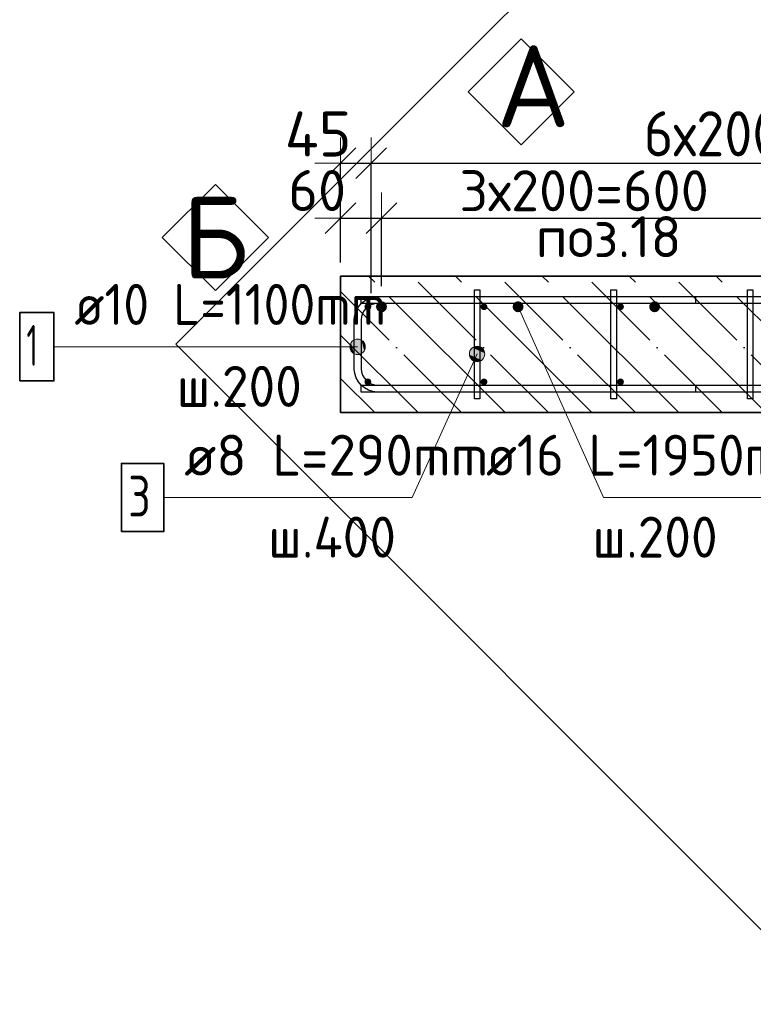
# Model space of a CAD drawing. Header units: millimetres. Extents: x -24871 to 40608, y -2869 to 48080.
# Tile 10 of 119: x -22274 to -21200, y 40088 to 41530. Entities that reach past the tile are written whole.
import ezdxf

# ---------------------------------------------------------------- set-up
doc = ezdxf.new("R2010")
doc.units = ezdxf.units.MM
doc.header["$PDMODE"] = 65
doc.linetypes.add('______11', pattern=[150, 120, -15, 0, -15])
doc.linetypes.add('______5', pattern=[330, 240, -30, 30, -30])
for name, color, linetype, lineweight in [('Standard', 7, 'Continuous', 25), ('Арм.стержн. Арматура края', 96, 'Continuous', 35), ('Арм.стержн. вертикальными 1', 22, 'Continuous', 35), ('Арм.стержн.горизонт. 1', 180, 'Continuous', 35), ('Размерная линия_ общее', 7, 'Continuous', 13)]:
    doc.layers.add(name, color=color, linetype=linetype, lineweight=lineweight)
doc.layers.add('Арм.стержн. вертикальными 2', color=7, linetype='Continuous', lineweight=35, true_color=0x006e00)
doc.layers.add('Арм.стержн.Стяжки', color=7, linetype='Continuous', lineweight=35, true_color=0x501e0f)
doc.styles.add('ISOCPEUR', font='ISOCPEUR')
doc.dimstyles.new('DIMSTYLE_14', dxfattribs={"dimtxt": 60, "dimasz": 75, "dimexe": 0, "dimexo": 0, "dimgap": 30, "dimtad": 2, "dimdec": 0, "dimrnd": 5, "dimzin": 12, "dimdsep": 46, "dimtxsty": 'ISOCPEUR', "dimblk1": 'ALL_ML_STRICH', "dimblk2": 'ALL_ML_STRICH', "dimsah": 1, "dimcen": 0, "dimclrd": 7, "dimclre": 256, "dimclrt": 7, "dimadec": 0, "dimazin": 0, "dimtfac": 1, "dimtdec": 0, "dimtix": 1, "dimtmove": 2, "dimatfit": 3, "dimfxl": 0, "dimtvp": 1.2, "dimtzin": 0, "dimlwd": 0, "dimlwe": -3, "dimarcsym": 0})
doc.dimstyles.new('DIMSTYLE_15', dxfattribs={"dimtxt": 60, "dimasz": 75, "dimexe": 0, "dimexo": 0, "dimgap": 30, "dimtad": 2, "dimdec": 0, "dimrnd": 5, "dimzin": 12, "dimdsep": 46, "dimtxsty": 'ISOCPEUR', "dimblk1": 'ALL_ML_STRICH', "dimblk2": 'ALL_ML_STRICH', "dimsah": 1, "dimcen": 0, "dimclrd": 7, "dimclre": 256, "dimclrt": 7, "dimadec": 0, "dimazin": 0, "dimtfac": 1, "dimtdec": 0, "dimtix": 1, "dimtmove": 2, "dimatfit": 3, "dimfxl": 0, "dimtzin": 0, "dimlwd": 0, "dimlwe": -3, "dimarcsym": 0})
doc.dimstyles.new('DIMSTYLE_4', dxfattribs={"dimtxt": 66, "dimasz": 75, "dimexe": 0, "dimexo": 0, "dimgap": 33, "dimtad": 2, "dimdec": 0, "dimrnd": 5, "dimzin": 12, "dimdsep": 46, "dimtxsty": 'ISOCPEUR', "dimblk1": 'ALL_ML_STRICH', "dimblk2": 'ALL_ML_STRICH', "dimsah": 1, "dimcen": 0, "dimclrd": 7, "dimclre": 256, "dimclrt": 7, "dimadec": 0, "dimazin": 0, "dimtfac": 1, "dimtdec": 0, "dimtix": 1, "dimtmove": 2, "dimatfit": 3, "dimfxl": 0, "dimtvp": 1.2, "dimtzin": 0, "dimlwd": 0, "dimlwe": -3, "dimarcsym": 0})
doc.dimstyles.new('DIMSTYLE_5', dxfattribs={"dimtxt": 66, "dimasz": 75, "dimexe": 0, "dimexo": 0, "dimgap": 33, "dimtad": 2, "dimdec": 0, "dimrnd": 5, "dimzin": 12, "dimdsep": 46, "dimtxsty": 'ISOCPEUR', "dimblk1": 'ALL_ML_STRICH', "dimblk2": 'ALL_ML_STRICH', "dimsah": 1, "dimcen": 0, "dimclrd": 7, "dimclre": 256, "dimclrt": 7, "dimadec": 0, "dimazin": 0, "dimtfac": 1, "dimtdec": 0, "dimtix": 1, "dimtmove": 2, "dimatfit": 3, "dimfxl": 0, "dimtzin": 0, "dimlwd": 0, "dimlwe": -3, "dimarcsym": 0})

# ---------------------------------------------------------------- blocks, each defined once
blk = doc.blocks.new('ALL_ML_STRICH')
at = {"color": 0, "linetype": 'ByBlock', "lineweight": -2}
for p, q in [((0, -0.5), (0, 0.5)), ((-0.3, -0.3), (0.3, 0.3)), ((-1, 0), (0.5, 0))]:
    blk.add_line(p, q, dxfattribs=at)
blk = doc.blocks.new('*D107')
at = {"layer": 'DEFPOINTS', "color": 7, "linetype": 'Continuous', "lineweight": 13, "transparency": 33554687}
for p in [(-21804.4, 41320), (-21804.4, 41154.7), (-21759.4, 41109.7)]:
    blk.add_point(p, dxfattribs=at)
at = {"layer": 'Размерная линия_ общее', "color": 253, "linetype": 'Continuous', "lineweight": -2, "true_color": 0xa0a0a0, "transparency": 33554687}
for p, q in [((-21804.4, 41174.7), (-21804.4, 41320)), ((-21759.4, 41129.7), (-21759.4, 41320))]:
    blk.add_line(p, q, dxfattribs=at)
at = {"layer": 'Размерная линия_ общее', "color": 7, "linetype": 'Continuous', "lineweight": -2, "transparency": 33554687}
blk.add_line((-21804.4, 41320), (-21759.4, 41320), dxfattribs=at)
at = {"layer": 'Размерная линия_ общее', "color": 7, "linetype": 'Continuous', "lineweight": 13, "transparency": 33554687, "xscale": 75, "yscale": 75, "zscale": 75, "rotation": 180}
blk.add_blockref('ALL_ML_STRICH', (-21804.4, 41320), dxfattribs=at)
at = {"layer": 'Размерная линия_ общее', "color": 7, "linetype": 'Continuous', "lineweight": 13, "transparency": 33554687, "xscale": 75, "yscale": 75, "zscale": 75}
blk.add_blockref('ALL_ML_STRICH', (-21759.4, 41320), dxfattribs=at)
at = {"layer": 'Размерная линия_ общее', "color": 7, "linetype": 'Continuous', "lineweight": 13, "transparency": 33554687, "insert": (-21837.2, 41362.7), "char_height": 66, "width": 132, "attachment_point": 5, "style": 'ISOCPEUR'}
blk.add_mtext('\\A1;{45}', dxfattribs=at)
blk = doc.blocks.new('*D108')
at = {"layer": 'DEFPOINTS', "color": 7, "linetype": 'Continuous', "lineweight": 13, "transparency": 33554687}
for p in [(-21759.4, 41320), (-21759.4, 41109.7), (-20559.4, 41109.7)]:
    blk.add_point(p, dxfattribs=at)
at = {"layer": 'Размерная линия_ общее', "color": 253, "linetype": 'Continuous', "lineweight": -2, "true_color": 0xa0a0a0, "transparency": 33554687}
for p, q in [((-21759.4, 41129.7), (-21759.4, 41320)), ((-20559.4, 41129.7), (-20559.4, 41320))]:
    blk.add_line(p, q, dxfattribs=at)
at = {"layer": 'Размерная линия_ общее', "color": 7, "linetype": 'Continuous', "lineweight": -2, "transparency": 33554687}
blk.add_line((-21759.4, 41320), (-20559.4, 41320), dxfattribs=at)
at = {"layer": 'Размерная линия_ общее', "color": 7, "linetype": 'Continuous', "lineweight": 13, "transparency": 33554687, "xscale": 75, "yscale": 75, "zscale": 75, "rotation": 180}
blk.add_blockref('ALL_ML_STRICH', (-21759.4, 41320), dxfattribs=at)
at = {"layer": 'Размерная линия_ общее', "color": 7, "linetype": 'Continuous', "lineweight": 13, "transparency": 33554687, "xscale": 75, "yscale": 75, "zscale": 75}
blk.add_blockref('ALL_ML_STRICH', (-20559.4, 41320), dxfattribs=at)
at = {"layer": 'Размерная линия_ общее', "color": 7, "linetype": 'Continuous', "lineweight": 13, "transparency": 33554687, "insert": (-21360.4, 41396), "char_height": 66, "width": 3.3, "attachment_point": 1, "line_spacing_factor": 0.60241, "style": 'ISOCPEUR'}
blk.add_mtext('\\W0.91;6х200=1200', dxfattribs=at)
blk = doc.blocks.new('*D111')
at = {"layer": 'DEFPOINTS', "color": 7, "linetype": 'Continuous', "lineweight": 13, "transparency": 33554687}
for p in [(-21804.4, 41239.6), (-21804.4, 41154.7), (-21744.4, 41109.7)]:
    blk.add_point(p, dxfattribs=at)
at = {"layer": 'Standard', "color": 251, "linetype": 'Continuous', "lineweight": -2, "true_color": 0x656565, "transparency": 33554687}
for p, q in [((-21804.4, 41184.7), (-21804.4, 41239.6)), ((-21744.4, 41139.7), (-21744.4, 41239.6))]:
    blk.add_line(p, q, dxfattribs=at)
at = {"layer": 'Standard', "color": 7, "linetype": 'Continuous', "lineweight": -2, "transparency": 33554687}
blk.add_line((-21804.4, 41239.6), (-21744.4, 41239.6), dxfattribs=at)
at = {"layer": 'Standard', "color": 7, "linetype": 'Continuous', "lineweight": 13, "transparency": 33554687, "xscale": 75, "yscale": 75, "zscale": 75, "rotation": 180}
blk.add_blockref('ALL_ML_STRICH', (-21804.4, 41239.6), dxfattribs=at)
at = {"layer": 'Standard', "color": 7, "linetype": 'Continuous', "lineweight": 13, "transparency": 33554687, "xscale": 75, "yscale": 75, "zscale": 75}
blk.add_blockref('ALL_ML_STRICH', (-21744.4, 41239.6), dxfattribs=at)
at = {"layer": 'Standard', "color": 7, "linetype": 'Continuous', "lineweight": 13, "transparency": 33554687, "insert": (-21838.6, 41279.9), "char_height": 60, "width": 120, "attachment_point": 5, "style": 'ISOCPEUR'}
blk.add_mtext('\\A1;{60}', dxfattribs=at)
blk = doc.blocks.new('*D112')
at = {"layer": 'DEFPOINTS', "color": 7, "linetype": 'Continuous', "lineweight": 13, "transparency": 33554687}
for p in [(-21744.4, 41239.6), (-21744.4, 41109.7), (-21144.4, 41109.7)]:
    blk.add_point(p, dxfattribs=at)
at = {"layer": 'Standard', "color": 251, "linetype": 'Continuous', "lineweight": -2, "true_color": 0x656565, "transparency": 33554687}
for p, q in [((-21744.4, 41139.7), (-21744.4, 41239.6)), ((-21144.4, 41139.7), (-21144.4, 41239.6))]:
    blk.add_line(p, q, dxfattribs=at)
at = {"layer": 'Standard', "color": 7, "linetype": 'Continuous', "lineweight": -2, "transparency": 33554687}
blk.add_line((-21744.4, 41239.6), (-21144.4, 41239.6), dxfattribs=at)
at = {"layer": 'Standard', "color": 7, "linetype": 'Continuous', "lineweight": 13, "transparency": 33554687, "xscale": 75, "yscale": 75, "zscale": 75, "rotation": 180}
blk.add_blockref('ALL_ML_STRICH', (-21744.4, 41239.6), dxfattribs=at)
at = {"layer": 'Standard', "color": 7, "linetype": 'Continuous', "lineweight": 13, "transparency": 33554687, "xscale": 75, "yscale": 75, "zscale": 75}
blk.add_blockref('ALL_ML_STRICH', (-21144.4, 41239.6), dxfattribs=at)
at = {"layer": 'Standard', "color": 7, "linetype": 'Continuous', "lineweight": 13, "transparency": 33554687, "insert": (-21630.4, 41309.6), "char_height": 60, "width": 3, "attachment_point": 1, "line_spacing_factor": 0.60241, "style": 'ISOCPEUR'}
blk.add_mtext('3х200=600', dxfattribs=at)
blk = doc.blocks.new('СЛОЖНЫЙ_ОБЪЕКТ_3')
at = {"layer": 'Standard', "color": 7, "linetype": 'Continuous', "lineweight": 13, "transparency": 33554687}
blk.add_lwpolyline([(-21539.8, 41502.2), (-21462.1, 41424.4), (-21539.8, 41346.6), (-21617.6, 41424.4), (-21539.8, 41502.2)], close=True, dxfattribs=at)
at = {"layer": 'Standard', "color": 7, "linetype": 'Continuous', "lineweight": 13, "transparency": 33554687, "insert": (-21576.1, 41432.5), "char_height": 120, "width": 157.091, "attachment_point": 4, "style": 'ISOCPEUR'}
blk.add_mtext('\\A1;{\\fISOCPEUR|i0|b0;\\H120.000000;\\W1.000000;\\C7;А}\\P', dxfattribs=at)
blk = doc.blocks.new('СЛОЖНЫЙ_ОБЪЕКТ_4')
at = {"layer": 'Standard', "color": 7, "linetype": 'Continuous', "lineweight": 13, "transparency": 33554687}
blk.add_lwpolyline([(-21987.7, 41288.9), (-21909.9, 41211.1), (-21987.7, 41133.4), (-22065.5, 41211.1), (-21987.7, 41288.9)], close=True, dxfattribs=at)
at = {"layer": 'Standard', "color": 7, "linetype": 'Continuous', "lineweight": 13, "transparency": 33554687, "insert": (-21987.7, 41211.1), "char_height": 120, "width": 144, "attachment_point": 5, "style": 'ISOCPEUR'}
blk.add_mtext('\\A1;{\\fISOCPEUR|i0|b0;\\H120.000000;\\W1.000000;\\C7;Б}\\P', dxfattribs=at)

msp = doc.modelspace()

# ---------------------------------------------------------------- hatches: boundary and pattern name
at = {"layer": 'Арм.стержн. Арматура края', "linetype": 'Continuous', "lineweight": 13, "transparency": 33554687}
for points in [[(-21785, 41060.7), (-21779.4, 41039.8), (-21779.4, 41062.3)], [(-21779.4, 41062.3), (-21779.4, 41039.8), (-21773.7, 41041.4)], [(-21779.4, 41062.3), (-21773.7, 41041.4), (-21773.7, 41060.7)], [(-21789, 41045.4), (-21789, 41056.7), (-21790.6, 41051.1)], [(-21789, 41056.7), (-21785, 41041.4), (-21785, 41060.7)], [(-21789, 41056.7), (-21789, 41045.4), (-21785, 41041.4)], [(-21785, 41060.7), (-21785, 41041.4), (-21779.4, 41039.8)], [(-21773.7, 41060.7), (-21773.7, 41041.4), (-21769.7, 41045.4)], [(-21773.7, 41060.7), (-21769.7, 41045.4), (-21769.7, 41056.7)], [(-21769.7, 41056.7), (-21769.7, 41045.4), (-21768.1, 41051.1)]]:
    msp.add_hatch(color=7, dxfattribs=at).paths.add_polyline_path(points)
at = {"layer": 'Арм.стержн. вертикальными 1', "linetype": 'Continuous', "lineweight": 50, "transparency": 33554687}
for points in [[(-21760.8, 41113.2), (-21762.5, 41114.3), (-21764.4, 41114.7), (-21766.3, 41114.3), (-21767.9, 41113.2), (-21769, 41111.6), (-21769.4, 41109.7), (-21769, 41107.8), (-21767.9, 41106.2), (-21766.3, 41105.1), (-21764.4, 41104.7), (-21762.5, 41105.1), (-21760.8, 41106.2), (-21759.7, 41107.8), (-21759.4, 41109.7), (-21759.7, 41111.6)], [(-21590.8, 41113.2), (-21592.5, 41114.3), (-21594.4, 41114.7), (-21596.3, 41114.3), (-21597.9, 41113.2), (-21599, 41111.6), (-21599.4, 41109.7), (-21599, 41107.8), (-21597.9, 41106.2), (-21596.3, 41105.1), (-21594.4, 41104.7), (-21592.5, 41105.1), (-21590.8, 41106.2), (-21589.7, 41107.8), (-21589.4, 41109.7), (-21589.7, 41111.6)], [(-21390.8, 41113.2), (-21392.5, 41114.3), (-21394.4, 41114.7), (-21396.3, 41114.3), (-21397.9, 41113.2), (-21399, 41111.6), (-21399.4, 41109.7), (-21399, 41107.8), (-21397.9, 41106.2), (-21396.3, 41105.1), (-21394.4, 41104.7), (-21392.5, 41105.1), (-21390.8, 41106.2), (-21389.7, 41107.8), (-21389.4, 41109.7), (-21389.7, 41111.6)], [(-21760.8, 41003.2), (-21762.5, 41004.3), (-21764.4, 41004.7), (-21766.3, 41004.3), (-21767.9, 41003.2), (-21769, 41001.6), (-21769.4, 40999.7), (-21769, 40997.8), (-21767.9, 40996.2), (-21766.3, 40995.1), (-21764.4, 40994.7), (-21762.5, 40995.1), (-21760.8, 40996.2), (-21759.7, 40997.8), (-21759.4, 40999.7), (-21759.7, 41001.6)], [(-21590.8, 41003.2), (-21592.5, 41004.3), (-21594.4, 41004.7), (-21596.3, 41004.3), (-21597.9, 41003.2), (-21599, 41001.6), (-21599.4, 40999.7), (-21599, 40997.8), (-21597.9, 40996.2), (-21596.3, 40995.1), (-21594.4, 40994.7), (-21592.5, 40995.1), (-21590.8, 40996.2), (-21589.7, 40997.8), (-21589.4, 40999.7), (-21589.7, 41001.6)], [(-21390.8, 41003.2), (-21392.5, 41004.3), (-21394.4, 41004.7), (-21396.3, 41004.3), (-21397.9, 41003.2), (-21399, 41001.6), (-21399.4, 40999.7), (-21399, 40997.8), (-21397.9, 40996.2), (-21396.3, 40995.1), (-21394.4, 40994.7), (-21392.5, 40995.1), (-21390.8, 40996.2), (-21389.7, 40997.8), (-21389.4, 40999.7), (-21389.7, 41001.6)]]:
    msp.add_hatch(color=4, dxfattribs=at).paths.add_polyline_path(points)
at = {"layer": 'Арм.стержн. вертикальными 2', "linetype": 'Continuous', "lineweight": 50, "transparency": 33554687}
for points in [[(-21738.7, 41115.4), (-21741.3, 41117.1), (-21744.4, 41117.7), (-21747.4, 41117.1), (-21750, 41115.4), (-21751.8, 41112.8), (-21752.4, 41109.7), (-21751.8, 41106.6), (-21750, 41104.1), (-21747.4, 41102.3), (-21744.4, 41101.7), (-21741.3, 41102.3), (-21738.7, 41104.1), (-21737, 41106.6), (-21736.4, 41109.7), (-21737, 41112.8)], [(-21538.7, 41115.4), (-21541.3, 41117.1), (-21544.4, 41117.7), (-21547.4, 41117.1), (-21550, 41115.4), (-21551.8, 41112.8), (-21552.4, 41109.7), (-21551.8, 41106.6), (-21550, 41104.1), (-21547.4, 41102.3), (-21544.4, 41101.7), (-21541.3, 41102.3), (-21538.7, 41104.1), (-21537, 41106.6), (-21536.4, 41109.7), (-21537, 41112.8)], [(-21338.7, 41115.4), (-21341.3, 41117.1), (-21344.4, 41117.7), (-21347.4, 41117.1), (-21350, 41115.4), (-21351.8, 41112.8), (-21352.4, 41109.7), (-21351.8, 41106.6), (-21350, 41104.1), (-21347.4, 41102.3), (-21344.4, 41101.7), (-21341.3, 41102.3), (-21338.7, 41104.1), (-21337, 41106.6), (-21336.4, 41109.7), (-21337, 41112.8)]]:
    msp.add_hatch(color=7, dxfattribs=at).paths.add_polyline_path(points)
at = {"layer": 'Арм.стержн.Стяжки', "linetype": 'Continuous', "lineweight": 13, "transparency": 33554687}
for points in [[(-21614.6, 41045.2), (-21593.2, 41041.7), (-21610.9, 41049.7)], [(-21610.9, 41049.7), (-21595.3, 41047.1), (-21605.5, 41051.7)], [(-21610.9, 41049.7), (-21593.2, 41041.7), (-21595.3, 41047.1)], [(-21605.5, 41051.7), (-21595.3, 41047.1), (-21599.7, 41050.8)], [(-21615.5, 41039.4), (-21594.1, 41035.9), (-21614.6, 41045.2)], [(-21613.5, 41034.1), (-21597.9, 41031.5), (-21615.5, 41039.4)], [(-21615.5, 41039.4), (-21597.9, 41031.5), (-21594.1, 41035.9)], [(-21614.6, 41045.2), (-21594.1, 41035.9), (-21593.2, 41041.7)], [(-21603.2, 41029.4), (-21613.5, 41034.1), (-21609, 41030.3)], [(-21613.5, 41034.1), (-21603.2, 41029.4), (-21597.9, 41031.5)]]:
    msp.add_hatch(color=7, dxfattribs=at).paths.add_polyline_path(points)

# ---------------------------------------------------------------- linework, layer by layer
at = {"layer": 'Standard', "color": 7, "linetype": 'Continuous', "lineweight": 35, "transparency": 33554687}
for p, q in [((-21804.4, 41154.7), (-21804.4, 40954.7)), ((-20354.4, 41154.7), (-21804.4, 41154.7)), ((-21804.4, 40954.7), (-20354.4, 40954.7))]:
    msp.add_line(p, q, dxfattribs=at)
at = {"layer": 'Standard', "color": 253, "linetype": '______5', "lineweight": -3, "true_color": 0xababab, "transparency": 33554687}
for p, q in [((-21563.5, 40954.7), (-21763.5, 41154.7)), ((-21436.2, 40954.7), (-21636.2, 41154.7)), ((-21308.9, 40954.7), (-21508.9, 41154.7)), ((-21181.6, 40954.7), (-21381.6, 41154.7)), ((-21054.4, 40954.7), (-21254.4, 41154.7)), ((-21690.8, 40954.7), (-21804.4, 41068.3))]:
    msp.add_line(p, q, dxfattribs=at)
at = {"layer": 'Standard', "color": 253, "linetype": '______11', "lineweight": -3, "true_color": 0xababab, "transparency": 33554687}
for p, q in [((-21499.8, 40954.7), (-21699.8, 41154.7)), ((-21372.6, 40954.7), (-21572.6, 41154.7)), ((-21245.3, 40954.7), (-21445.3, 41154.7)), ((-21118, 40954.7), (-21318, 41154.7)), ((-21627.1, 40954.7), (-21804.4, 41132)), ((-21754.4, 40954.7), (-21804.4, 41004.7))]:
    msp.add_line(p, q, dxfattribs=at)
at = {"layer": 'Standard', "color": 7, "linetype": 'Continuous', "lineweight": 25, "transparency": 33554687}
msp.add_lwpolyline([(-21079.4, 40088.3), (-20112.9, 41054.7), (-21079.4, 42021.1), (-22045.8, 41054.7), (-21079.4, 40088.3)], dxfattribs=at)
at = {"layer": 'Арм.стержн. Арматура края', "color": 7, "linetype": 'Continuous', "lineweight": 13, "transparency": 33554687}
for p, q in [((-21779.4, 41062.3), (-21779.4, 41062.3)), ((-22224.3, 41051.1), (-21828.3, 41051.1)), ((-21828.3, 41051.1), (-21779.4, 41051.1)), ((-21790.6, 41051.1), (-21790.6, 41051.1)), ((-21768.1, 41051.1), (-21768.1, 41051.1)), ((-21779.4, 41039.8), (-21779.4, 41039.8))]:
    msp.add_line(p, q, dxfattribs=at)
at = {"layer": 'Арм.стержн. Арматура края', "color": 4, "linetype": 'Continuous', "lineweight": 25, "transparency": 33554687}
msp.add_lwpolyline([(-21284.4, 41114.7), (-21750.3, 41114.7), (-21754.8, 41114.1), (-21759.4, 41112.6), (-21763.6, 41110.2), (-21767, 41107.4), (-21769.9, 41104), (-21772.2, 41099.8), (-21773.7, 41095.2), (-21774.4, 41090.7), (-21774.4, 41018.7), (-21773.7, 41014.2), (-21772.2, 41009.7), (-21769.9, 41005.5), (-21767, 41002), (-21763.6, 40999.2), (-21759.4, 40996.8), (-21754.8, 40995.3), (-21750.3, 40994.7), (-21284.4, 40994.7), (-21284.4, 40984.7), (-21751, 40984.7), (-21757.1, 40985.6), (-21763.5, 40987.7), (-21769.3, 40990.9), (-21774.1, 40994.9), (-21778.2, 40999.8), (-21781.4, 41005.6), (-21783.5, 41012), (-21784.4, 41018.1), (-21784.4, 41091.4), (-21783.5, 41097.5), (-21781.4, 41103.8), (-21778.2, 41109.7), (-21774.1, 41114.5), (-21769.3, 41118.5), (-21763.5, 41121.8), (-21757.1, 41123.9), (-21751, 41124.7), (-21284.4, 41124.7), (-21284.4, 41114.7)], dxfattribs=at)
msp.add_lwpolyline([(-21284.4, 41114.7), (-21750.3, 41114.7), (-21754.8, 41114.1), (-21759.4, 41112.6), (-21763.6, 41110.2), (-21767, 41107.4), (-21769.9, 41104), (-21772.2, 41099.8), (-21773.7, 41095.2), (-21774.4, 41090.7), (-21774.4, 41018.7), (-21773.7, 41014.2), (-21772.2, 41009.7), (-21769.9, 41005.5), (-21767, 41002), (-21763.6, 40999.2), (-21759.4, 40996.8), (-21754.8, 40995.3), (-21750.3, 40994.7), (-21284.4, 40994.7), (-21284.4, 40984.7), (-21751, 40984.7), (-21757.1, 40985.6), (-21763.5, 40987.7), (-21769.3, 40990.9), (-21774.1, 40994.9), (-21778.2, 40999.8), (-21781.4, 41005.6), (-21783.5, 41012), (-21784.4, 41018.1), (-21784.4, 41091.4), (-21783.5, 41097.5), (-21781.4, 41103.8), (-21778.2, 41109.7), (-21774.1, 41114.5), (-21769.3, 41118.5), (-21763.5, 41121.8), (-21757.1, 41123.9), (-21751, 41124.7), (-21284.4, 41124.7), (-21284.4, 41114.7)], dxfattribs=at)
msp.add_lwpolyline([(-21284.4, 41114.7), (-21750.3, 41114.7), (-21754.8, 41114.1), (-21759.4, 41112.6), (-21763.6, 41110.2), (-21767, 41107.4), (-21769.9, 41104), (-21772.2, 41099.8), (-21773.7, 41095.2), (-21774.4, 41090.7), (-21774.4, 41018.7), (-21773.7, 41014.2), (-21772.2, 41009.7), (-21769.9, 41005.5), (-21767, 41002), (-21763.6, 40999.2), (-21759.4, 40996.8), (-21754.8, 40995.3), (-21750.3, 40994.7), (-21284.4, 40994.7), (-21284.4, 40984.7), (-21751, 40984.7), (-21757.1, 40985.6), (-21763.5, 40987.7), (-21769.3, 40990.9), (-21774.1, 40994.9), (-21778.2, 40999.8), (-21781.4, 41005.6), (-21783.5, 41012), (-21784.4, 41018.1), (-21784.4, 41091.4), (-21783.5, 41097.5), (-21781.4, 41103.8), (-21778.2, 41109.7), (-21774.1, 41114.5), (-21769.3, 41118.5), (-21763.5, 41121.8), (-21757.1, 41123.9), (-21751, 41124.7), (-21284.4, 41124.7), (-21284.4, 41114.7)], dxfattribs=at)
msp.add_lwpolyline([(-21284.4, 41114.7), (-21750.3, 41114.7), (-21754.8, 41114.1), (-21759.4, 41112.6), (-21763.6, 41110.2), (-21767, 41107.4), (-21769.9, 41104), (-21772.2, 41099.8), (-21773.7, 41095.2), (-21774.4, 41090.7), (-21774.4, 41018.7), (-21773.7, 41014.2), (-21772.2, 41009.7), (-21769.9, 41005.5), (-21767, 41002), (-21763.6, 40999.2), (-21759.4, 40996.8), (-21754.8, 40995.3), (-21750.3, 40994.7), (-21284.4, 40994.7), (-21284.4, 40984.7), (-21751, 40984.7), (-21757.1, 40985.6), (-21763.5, 40987.7), (-21769.3, 40990.9), (-21774.1, 40994.9), (-21778.2, 40999.8), (-21781.4, 41005.6), (-21783.5, 41012), (-21784.4, 41018.1), (-21784.4, 41091.4), (-21783.5, 41097.5), (-21781.4, 41103.8), (-21778.2, 41109.7), (-21774.1, 41114.5), (-21769.3, 41118.5), (-21763.5, 41121.8), (-21757.1, 41123.9), (-21751, 41124.7), (-21284.4, 41124.7), (-21284.4, 41114.7)], dxfattribs=at)
msp.add_lwpolyline([(-21284.4, 41114.7), (-21750.3, 41114.7), (-21754.8, 41114.1), (-21759.4, 41112.6), (-21763.6, 41110.2), (-21767, 41107.4), (-21769.9, 41104), (-21772.2, 41099.8), (-21773.7, 41095.2), (-21774.4, 41090.7), (-21774.4, 41018.7), (-21773.7, 41014.2), (-21772.2, 41009.7), (-21769.9, 41005.5), (-21767, 41002), (-21763.6, 40999.2), (-21759.4, 40996.8), (-21754.8, 40995.3), (-21750.3, 40994.7), (-21284.4, 40994.7), (-21284.4, 40984.7), (-21751, 40984.7), (-21757.1, 40985.6), (-21763.5, 40987.7), (-21769.3, 40990.9), (-21774.1, 40994.9), (-21778.2, 40999.8), (-21781.4, 41005.6), (-21783.5, 41012), (-21784.4, 41018.1), (-21784.4, 41091.4), (-21783.5, 41097.5), (-21781.4, 41103.8), (-21778.2, 41109.7), (-21774.1, 41114.5), (-21769.3, 41118.5), (-21763.5, 41121.8), (-21757.1, 41123.9), (-21751, 41124.7), (-21284.4, 41124.7), (-21284.4, 41114.7)], dxfattribs=at)
at = {"layer": 'Арм.стержн. Арматура края', "color": 7, "linetype": 'Continuous', "lineweight": 35, "transparency": 33554687}
msp.add_lwpolyline([(-22274.3, 41001.1), (-22224.3, 41001.1), (-22224.3, 41101.1), (-22274.3, 41101.1), (-22274.3, 41001.1)], dxfattribs=at)
at = {"layer": 'Арм.стержн. Арматура края', "color": 7, "linetype": 'Continuous', "lineweight": 13, "transparency": 33554687}
msp.add_circle((-21779.4, 41051.1), 11.3, dxfattribs=at)
at = {"layer": 'Арм.стержн. вертикальными 2', "color": 7, "linetype": 'Continuous', "lineweight": 13, "transparency": 33554687}
for q in [(-21544.4, 41109.7), (-21015.3, 40830.4)]:
    msp.add_line((-21419.3, 40830.4), q, dxfattribs=at)
at = {"layer": 'Арм.стержн.горизонт. 1', "color": 52, "linetype": 'Continuous', "lineweight": 25, "transparency": 33554687}
for p, q in [((-21804.4, 41154.7), (-21804.4, 41154.7)), ((-21804.4, 40954.7), (-21804.4, 40954.7))]:
    msp.add_line(p, q, dxfattribs=at)
at = {"layer": 'Арм.стержн.горизонт. 1', "color": 4, "linetype": 'Continuous', "lineweight": 25, "transparency": 33554687}
for points in [[(-21774.4, 41124.7), (-20384.4, 41124.7), (-20384.4, 41114.7), (-21774.4, 41114.7), (-21774.4, 41124.7)], [(-21774.4, 41124.7), (-20384.4, 41124.7), (-20384.4, 41114.7), (-21774.4, 41114.7), (-21774.4, 41124.7)], [(-21774.4, 41124.7), (-20384.4, 41124.7), (-20384.4, 41114.7), (-21774.4, 41114.7), (-21774.4, 41124.7)], [(-21774.4, 41124.7), (-20384.4, 41124.7), (-20384.4, 41114.7), (-21774.4, 41114.7), (-21774.4, 41124.7)], [(-21774.4, 41124.7), (-20384.4, 41124.7), (-20384.4, 41114.7), (-21774.4, 41114.7), (-21774.4, 41124.7)], [(-21774.4, 40994.7), (-20384.4, 40994.7), (-20384.4, 40984.7), (-21774.4, 40984.7), (-21774.4, 40994.7)], [(-21774.4, 40994.7), (-20384.4, 40994.7), (-20384.4, 40984.7), (-21774.4, 40984.7), (-21774.4, 40994.7)], [(-21774.4, 40994.7), (-20384.4, 40994.7), (-20384.4, 40984.7), (-21774.4, 40984.7), (-21774.4, 40994.7)], [(-21774.4, 40994.7), (-20384.4, 40994.7), (-20384.4, 40984.7), (-21774.4, 40984.7), (-21774.4, 40994.7)], [(-21774.4, 40994.7), (-20384.4, 40994.7), (-20384.4, 40984.7), (-21774.4, 40984.7), (-21774.4, 40994.7)]]:
    msp.add_lwpolyline(points, dxfattribs=at)
at = {"layer": 'Арм.стержн.Стяжки', "color": 7, "linetype": 'Continuous', "lineweight": 13, "transparency": 33554687}
for p, q in [((-21599.7, 41050.8), (-21599.7, 41050.8)), ((-21699.3, 40830.4), (-21604.4, 41040.6)), ((-21614.6, 41045.2), (-21614.6, 41045.2)), ((-21594.1, 41035.9), (-21594.1, 41035.9)), ((-21609, 41030.3), (-21609, 41030.3)), ((-22063.3, 40830.4), (-21699.3, 40830.4))]:
    msp.add_line(p, q, dxfattribs=at)
at = {"layer": 'Арм.стержн.Стяжки', "color": 40, "linetype": 'Continuous', "lineweight": 25, "transparency": 33554687}
for points in [[(-21600.4, 41134.7), (-21600.4, 40974.7), (-21608.4, 40974.7), (-21608.4, 41134.7), (-21600.4, 41134.7)], [(-21600.4, 41134.7), (-21600.4, 40974.7), (-21608.4, 40974.7), (-21608.4, 41134.7), (-21600.4, 41134.7)], [(-21400.4, 41134.7), (-21400.4, 40974.7), (-21408.4, 40974.7), (-21408.4, 41134.7), (-21400.4, 41134.7)], [(-21400.4, 41134.7), (-21400.4, 40974.7), (-21408.4, 40974.7), (-21408.4, 41134.7), (-21400.4, 41134.7)], [(-21400.4, 41134.7), (-21400.4, 40974.7), (-21408.4, 40974.7), (-21408.4, 41134.7), (-21400.4, 41134.7)], [(-21200.4, 41134.7), (-21200.4, 40974.7), (-21208.4, 40974.7), (-21208.4, 41134.7), (-21200.4, 41134.7)], [(-21200.4, 41134.7), (-21200.4, 40974.7), (-21208.4, 40974.7), (-21208.4, 41134.7), (-21200.4, 41134.7)]]:
    msp.add_lwpolyline(points, dxfattribs=at)
at = {"layer": 'Арм.стержн.Стяжки', "color": 7, "linetype": 'Continuous', "lineweight": 35, "transparency": 33554687}
msp.add_lwpolyline([(-22125.3, 40780.4), (-22063.3, 40780.4), (-22063.3, 40880.4), (-22125.3, 40880.4), (-22125.3, 40780.4)], dxfattribs=at)
at = {"layer": 'Арм.стержн.Стяжки', "color": 7, "linetype": 'Continuous', "lineweight": 13, "transparency": 33554687}
msp.add_circle((-21604.4, 41040.6), 11.3, dxfattribs=at)

# ---------------------------------------------------------------- block references
at = {"layer": 'Standard', "color": 7, "linetype": 'Continuous', "lineweight": 13, "transparency": 33554687}
for name in ['СЛОЖНЫЙ_ОБЪЕКТ_3', 'СЛОЖНЫЙ_ОБЪЕКТ_4']:
    msp.add_blockref(name, (0, 0), dxfattribs=at)

# ---------------------------------------------------------------- texts
at = {"layer": 'Standard', "color": 7, "linetype": 'Continuous', "lineweight": 18, "transparency": 33554687, "insert": (-21518.5, 41212.3), "char_height": 60, "width": 239.962, "attachment_point": 4, "style": 'ISOCPEUR'}
msp.add_mtext('\\A1;{\\fISOCPEUR|i0|b0;\\H60.000000;\\W1.000000;\\C7;поз.18}\\P', dxfattribs=at)
at = {"layer": 'Арм.стержн. Арматура края', "color": 7, "linetype": 'Continuous', "lineweight": 25, "transparency": 33554687, "char_height": 60, "attachment_point": 7, "style": 'ISOCPEUR'}
for s, insert, width in [('\\W0.92;ø10 L=1100mm ', (-22194.3, 41083.1), 561.338), ('\\W0.56;1', (-22264.3, 41023.1), 46.667), ('\\W0.95;ш.200 ', (-22044.3, 40963.1), 262.399)]:
    msp.add_mtext(s, dxfattribs=dict(at, insert=insert, width=width))
at = {"layer": 'Арм.стержн. вертикальными 2', "color": 7, "linetype": 'Continuous', "lineweight": 25, "transparency": 33554687, "char_height": 60, "attachment_point": 7, "style": 'ISOCPEUR'}
for s, insert, width in [('\\W0.94;ø16 L=1950mm ', (-21591.3, 40862.4), 573.922), ('\\W0.95;ш.200 ', (-21435.3, 40742.4), 262.399)]:
    msp.add_mtext(s, dxfattribs=dict(at, insert=insert, width=width))
at = {"layer": 'Арм.стержн.Стяжки', "color": 7, "linetype": 'Continuous', "lineweight": 25, "transparency": 33554687, "char_height": 60, "attachment_point": 7, "style": 'ISOCPEUR'}
for s, insert, width in [('\\W0.98;ø8 L=290mm ', (-22033.3, 40862.4), 515.053), ('\\W0.78;3', (-22115.3, 40802.4), 65.281), ('\\W0.95;ш.400 ', (-21910.3, 40742.4), 268.447)]:
    msp.add_mtext(s, dxfattribs=dict(at, insert=insert, width=width))

# ---------------------------------------------------------------- dimensions: what is measured, and where the dimension line sits
at = {"layer": 'Standard', "color": 7, "linetype": 'Continuous', "lineweight": 13, "transparency": 33554687}
dim = msp.add_linear_dim(base=(-21744.4, 41239.6), p1=(-21804.4, 41184.7), p2=(-21744.4, 41139.7), dimstyle='DIMSTYLE_14', override={"dimpost": '<>', "dimclrd": 7, "dimclre": 251, "dimclrt": 7, "dimlwd": 0, "dimlwe": 65533}, dxfattribs=at)
dim.commit()
dim.dimension.update_dxf_attribs({"geometry": '*D111', "text_midpoint": (-21838.6, 41279.9), "dimtype": 160})
dim = msp.add_linear_dim(base=(-21144.4, 41239.6), p1=(-21744.4, 41139.7), p2=(-21144.4, 41139.7), text='3х200=600', dimstyle='DIMSTYLE_15', override={"dimpost": '<>', "dimclrd": 7, "dimclre": 251, "dimclrt": 7, "dimlwd": 0, "dimlwe": 65533}, dxfattribs=at)
dim.commit()
dim.dimension.update_dxf_attribs({"geometry": '*D112', "text_midpoint": (-21444.4, 41269.6), "dimtype": 160})
at = {"layer": 'Размерная линия_ общее', "color": 7, "linetype": 'Continuous', "lineweight": 13, "transparency": 33554687}
dim = msp.add_linear_dim(base=(-21759.4, 41320), p1=(-21804.4, 41174.7), p2=(-21759.4, 41129.7), dimstyle='DIMSTYLE_4', override={"dimpost": '<>', "dimclrd": 7, "dimclre": 253, "dimclrt": 7, "dimlwd": 0, "dimlwe": 65533}, dxfattribs=at)
dim.commit()
dim.dimension.update_dxf_attribs({"geometry": '*D107', "text_midpoint": (-21837.2, 41362.7), "dimtype": 160})
dim = msp.add_linear_dim(base=(-20559.4, 41320), p1=(-21759.4, 41129.7), p2=(-20559.4, 41129.7), text='\\W0.91;6х200=1200', dimstyle='DIMSTYLE_5', override={"dimpost": '<>', "dimclrd": 7, "dimclre": 253, "dimclrt": 7, "dimlwd": 0, "dimlwe": 65533}, dxfattribs=at)
dim.commit()
dim.dimension.update_dxf_attribs({"geometry": '*D108', "text_midpoint": (-21159.4, 41353), "dimtype": 160})

doc.saveas('drawing.dxf')
